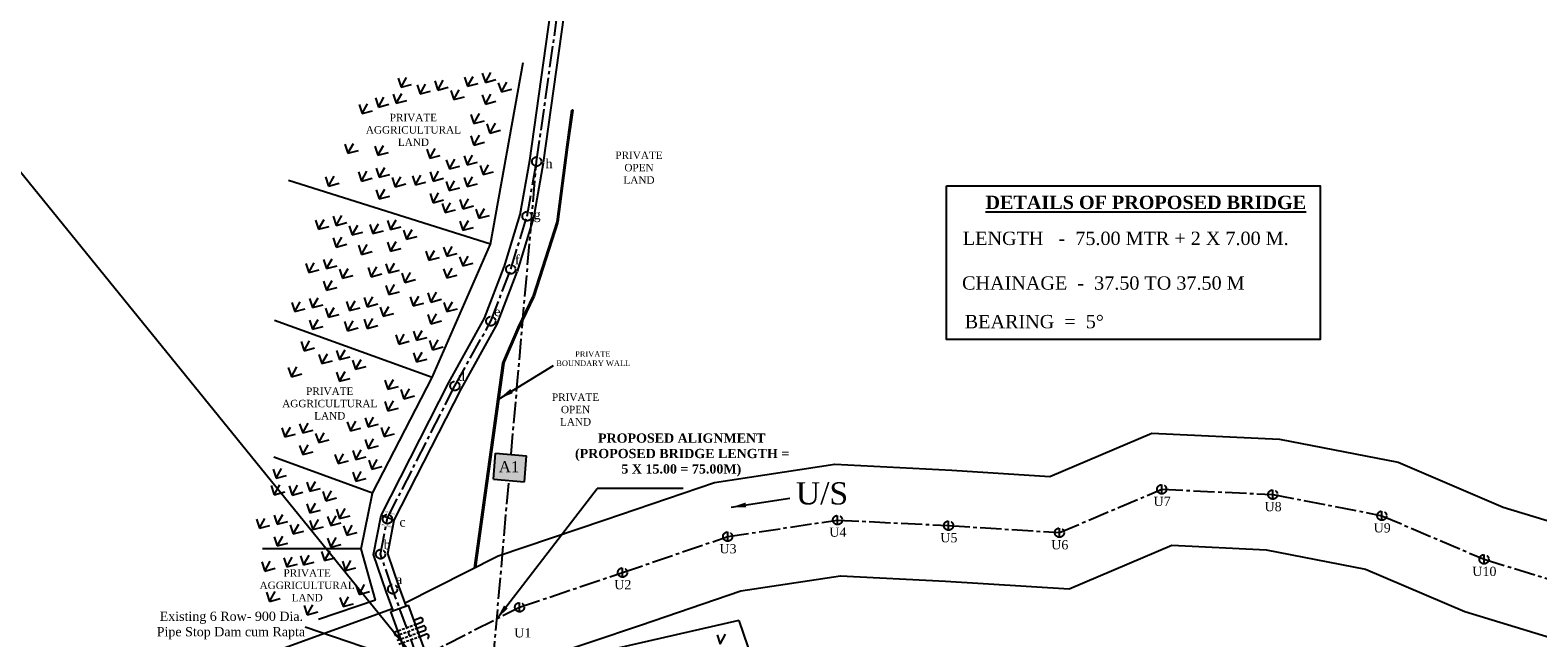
# Model space of a CAD drawing. Header units: millimetres. Extents: x 8801650 to 44133153, y -2891360 to -1762630.
# Tile 6 of 17: x 9147761 to 9554770, y -2311828 to -2147632. Entities that reach past the tile are written whole.
import ezdxf

# ---------------------------------------------------------------- set-up
doc = ezdxf.new("R2010")
doc.units = ezdxf.units.MM
doc.linetypes.add('CENTER2', pattern=[28.575, 19.05, -3.175, 3.175, -3.175])
doc.linetypes.add('DASHED2', pattern=[0.375, 0.25, -0.125])
doc.styles.get("Standard").update_dxf_attribs({"font": 'times.ttf', "height": 5000})
doc.dimstyles.new('ISO-25', dxfattribs={"dimtxt": 1, "dimasz": 2.5, "dimexe": 1.25, "dimexo": 0.625, "dimgap": 10.88, "dimtad": 1, "dimtxsty": 'Standard', "dimcen": 2.5, "dimclrt": 256, "dimadec": 0, "dimazin": 0, "dimtfac": 1, "dimtmove": 0, "dimatfit": 3, "dimfxl": 0, "dimarcsym": 0})

msp = doc.modelspace()

# ---------------------------------------------------------------- hatches: boundary and pattern name
h = msp.add_hatch(color=256)
h.dxf.hatch_style = 1
h.paths.add_polyline_path([(9281793, -2262684), (9273424, -2261957), (9272818, -2268930), (9281186, -2269658)])
h.paths.add_polyline_path([(9273831, -2268806), (9280744, -2268806), (9280744, -2262401), (9273831, -2262401)], flags=24)

# ---------------------------------------------------------------- linework, layer by layer
for p, q in [((8801650, -1762630), (9717470, -2891360)), ((9272050, -2205490), (9280850, -2156390)), ((9247066, -2160609), (9247889, -2163076)), ((9247889, -2163076), (9249377, -2160427)), ((9257806, -2163810), (9259294, -2161161)), ((9265033, -2160333), (9265856, -2162800)), ((9265856, -2162800), (9267344, -2160151)), ((9269823, -2159283), (9270646, -2161750)), ((9270646, -2161750), (9272134, -2159101)), ((9270646, -2161750), (9273490, -2160997)), ((9245753, -2164893), (9246576, -2167360)), ((9246576, -2167360), (9248064, -2164711)), ((9247889, -2163076), (9250733, -2162323)), ((9252193, -2162393), (9253016, -2164860)), ((9253016, -2164860), (9254504, -2162211)), ((9253016, -2164860), (9255860, -2164107)), ((9256983, -2161343), (9257806, -2163810)), ((9257806, -2163810), (9260650, -2163057)), ((9261303, -2163923), (9262126, -2166390)), ((9262126, -2166390), (9263614, -2163741)), ((9265856, -2162800), (9268700, -2162047)), ((9269823, -2165123), (9270646, -2167590)), ((9270646, -2167590), (9272134, -2164941)), ((9274143, -2161863), (9274966, -2164330)), ((9274966, -2164330), (9276454, -2161681)), ((9274966, -2164330), (9277810, -2163577)), ((9236556, -2167729), (9237379, -2170196)), ((9237379, -2170196), (9238867, -2167547)), ((9240963, -2165943), (9241786, -2168410)), ((9241786, -2168410), (9243274, -2165761)), ((9241786, -2168410), (9244630, -2167657)), ((9246576, -2167360), (9249420, -2166607)), ((9262126, -2166390), (9264970, -2165637)), ((9270646, -2167590), (9273490, -2166837)), ((9237379, -2170196), (9240223, -2169443)), ((9266733, -2170383), (9267556, -2172850)), ((9267556, -2172850), (9269044, -2170201)), ((9267556, -2172850), (9270400, -2172097)), ((9271053, -2172963), (9271876, -2175430)), ((9271876, -2175430), (9273364, -2172781)), ((9266733, -2176223), (9267556, -2178690)), ((9267556, -2178690), (9269044, -2176041)), ((9271876, -2175430), (9274720, -2174677)), ((9232736, -2178399), (9233559, -2180866)), ((9233559, -2180866), (9235047, -2178217)), ((9233559, -2180866), (9236403, -2180113)), ((9240823, -2178973), (9241646, -2181440)), ((9241646, -2181440), (9243134, -2178791)), ((9241646, -2181440), (9244490, -2180687)), ((9254813, -2179773), (9255636, -2182240)), ((9255636, -2182240), (9257124, -2179591)), ((9255636, -2182240), (9258480, -2181487)), ((9265716, -2184070), (9267204, -2181421)), ((9267556, -2178690), (9270400, -2177937)), ((9241173, -2184903), (9241996, -2187370)), ((9241996, -2187370), (9243484, -2184721)), ((9260103, -2182653), (9260926, -2185120)), ((9260926, -2185120), (9262414, -2182471)), ((9260926, -2185120), (9263770, -2184367)), ((9264893, -2181603), (9265716, -2184070)), ((9265716, -2184070), (9268560, -2183317)), ((9269213, -2184183), (9270036, -2186650)), ((9270036, -2186650), (9271524, -2184001)), ((9272050, -2205490), (9217510, -2188220)), ((9227476, -2187289), (9228299, -2189756)), ((9228299, -2189756), (9229787, -2187107)), ((9228299, -2189756), (9231143, -2189003)), ((9236383, -2185953), (9237206, -2188420)), ((9237206, -2188420), (9238694, -2185771)), ((9237206, -2188420), (9240050, -2187667)), ((9241996, -2187370), (9244840, -2186617)), ((9245493, -2187483), (9246316, -2189950)), ((9246316, -2189950), (9247804, -2187301)), ((9246316, -2189950), (9249160, -2189197)), ((9250933, -2187003), (9251756, -2189470)), ((9251756, -2189470), (9253244, -2186821)), ((9251756, -2189470), (9254600, -2188717)), ((9255723, -2185953), (9256546, -2188420)), ((9256546, -2188420), (9258034, -2185771)), ((9256546, -2188420), (9259390, -2187667)), ((9260043, -2188533), (9260866, -2191000)), ((9260866, -2191000), (9262354, -2188351)), ((9264893, -2187443), (9265716, -2189910)), ((9265716, -2189910), (9267204, -2187261)), ((9265716, -2189910), (9268560, -2189157)), ((9270036, -2186650), (9272880, -2185897)), ((9241173, -2190743), (9241996, -2193210)), ((9241996, -2193210), (9243484, -2190561)), ((9241996, -2193210), (9244840, -2192457)), ((9255723, -2191793), (9256546, -2194260)), ((9256546, -2194260), (9258034, -2191611)), ((9256546, -2194260), (9259390, -2193507)), ((9260866, -2191000), (9263710, -2190247)), ((9263753, -2193403), (9264576, -2195870)), ((9264576, -2195870), (9266064, -2193221)), ((9230406, -2200390), (9231894, -2197741)), ((9258963, -2194453), (9259786, -2196920)), ((9259786, -2196920), (9261274, -2194271)), ((9259786, -2196920), (9262630, -2196167)), ((9264576, -2195870), (9267420, -2195117)), ((9268073, -2195983), (9268896, -2198450)), ((9268896, -2198450), (9270384, -2195801)), ((9268896, -2198450), (9271740, -2197697)), ((9224793, -2198973), (9225616, -2201440)), ((9225616, -2201440), (9227104, -2198791)), ((9225616, -2201440), (9228460, -2200687)), ((9229583, -2197923), (9230406, -2200390)), ((9230406, -2200390), (9233250, -2199637)), ((9233903, -2200503), (9234726, -2202970)), ((9234726, -2202970), (9236214, -2200321)), ((9239463, -2200113), (9240286, -2202580)), ((9240286, -2202580), (9241774, -2199931)), ((9240286, -2202580), (9243130, -2201827)), ((9244253, -2199063), (9245076, -2201530)), ((9245076, -2201530), (9246564, -2198881)), ((9245076, -2201530), (9247920, -2200777)), ((9248573, -2201643), (9249396, -2204110)), ((9249396, -2204110), (9250884, -2201461)), ((9263753, -2199243), (9264576, -2201710)), ((9264576, -2201710), (9266064, -2199061)), ((9264576, -2201710), (9267420, -2200957)), ((9229583, -2203763), (9230406, -2206230)), ((9230406, -2206230), (9231894, -2203581)), ((9230406, -2206230), (9233250, -2205477)), ((9234726, -2202970), (9237570, -2202217)), ((9236396, -2205749), (9237219, -2208216)), ((9237219, -2208216), (9238707, -2205567)), ((9244253, -2204903), (9245076, -2207370)), ((9245076, -2207370), (9246564, -2204721)), ((9249396, -2204110), (9252240, -2203357)), ((9256330, -2241450), (9272050, -2205490)), ((9226943, -2209593), (9227766, -2212060)), ((9227766, -2212060), (9229254, -2209411)), ((9237219, -2208216), (9240063, -2207463)), ((9245076, -2207370), (9247920, -2206617)), ((9254593, -2207323), (9255416, -2209790)), ((9255416, -2209790), (9256904, -2207141)), ((9255416, -2209790), (9258260, -2209037)), ((9259383, -2206273), (9260206, -2208740)), ((9260206, -2208740), (9261694, -2206091)), ((9260206, -2208740), (9263050, -2207987)), ((9263703, -2208853), (9264526, -2211320)), ((9264526, -2211320), (9266014, -2208671)), ((9222153, -2210643), (9222976, -2213110)), ((9222976, -2213110), (9224464, -2210461)), ((9222976, -2213110), (9225820, -2212357)), ((9227766, -2212060), (9230610, -2211307)), ((9231263, -2212173), (9232086, -2214640)), ((9232086, -2214640), (9233574, -2211991)), ((9232086, -2214640), (9234930, -2213887)), ((9239003, -2211793), (9239826, -2214260)), ((9239826, -2214260), (9241314, -2211611)), ((9239826, -2214260), (9242670, -2213507)), ((9243793, -2210743), (9244616, -2213210)), ((9244616, -2213210), (9246104, -2210561)), ((9244616, -2213210), (9247460, -2212457)), ((9248113, -2213323), (9248936, -2215790)), ((9248936, -2215790), (9250424, -2213141)), ((9259383, -2212113), (9260206, -2214580)), ((9260206, -2214580), (9261694, -2211931)), ((9260206, -2214580), (9263050, -2213827)), ((9264526, -2211320), (9267370, -2210567)), ((9226943, -2215433), (9227766, -2217900)), ((9227766, -2217900), (9229254, -2215251)), ((9227766, -2217900), (9230610, -2217147)), ((9243793, -2216583), (9244616, -2219050)), ((9244616, -2219050), (9246104, -2216401)), ((9248936, -2215790), (9251780, -2215037)), ((9218373, -2221183), (9219196, -2223650)), ((9219196, -2223650), (9220684, -2221001)), ((9223163, -2220133), (9223986, -2222600)), ((9223986, -2222600), (9225474, -2219951)), ((9223986, -2222600), (9226830, -2221847)), ((9233163, -2220953), (9233986, -2223420)), ((9233986, -2223420), (9235474, -2220771)), ((9237953, -2219903), (9238776, -2222370)), ((9238776, -2222370), (9240264, -2219721)), ((9238776, -2222370), (9241620, -2221617)), ((9244616, -2219050), (9247460, -2218297)), ((9250353, -2219693), (9251176, -2222160)), ((9251176, -2222160), (9252664, -2219511)), ((9251176, -2222160), (9254020, -2221407)), ((9255143, -2218643), (9255966, -2221110)), ((9255966, -2221110), (9257454, -2218461)), ((9255966, -2221110), (9258810, -2220357)), ((9259463, -2221223), (9260286, -2223690)), ((9260286, -2223690), (9261774, -2221041)), ((9256330, -2241450), (9213740, -2226060)), ((9219196, -2223650), (9222040, -2222897)), ((9223163, -2225973), (9223986, -2228440)), ((9223986, -2228440), (9225474, -2225791)), ((9227483, -2222713), (9228306, -2225180)), ((9228306, -2225180), (9229794, -2222531)), ((9228306, -2225180), (9231150, -2224427)), ((9233469, -2228836), (9234957, -2226187)), ((9233986, -2223420), (9236830, -2222667)), ((9237953, -2225743), (9238776, -2228210)), ((9238776, -2228210), (9240264, -2225561)), ((9242273, -2222483), (9243096, -2224950)), ((9243096, -2224950), (9244584, -2222301)), ((9243096, -2224950), (9245940, -2224197)), ((9255143, -2224483), (9255966, -2226950)), ((9255966, -2226950), (9257454, -2224301)), ((9255966, -2226950), (9258810, -2226197)), ((9260286, -2223690), (9263130, -2222937)), ((9223986, -2228440), (9226830, -2227687)), ((9232646, -2226369), (9233469, -2228836)), ((9233469, -2228836), (9236313, -2228083)), ((9238776, -2228210), (9241620, -2227457)), ((9246453, -2229993), (9247276, -2232460)), ((9247276, -2232460), (9248764, -2229811)), ((9251243, -2228943), (9252066, -2231410)), ((9252066, -2231410), (9253554, -2228761)), ((9220886, -2231769), (9221709, -2234236)), ((9221709, -2234236), (9223197, -2231587)), ((9221709, -2234236), (9224553, -2233483)), ((9230483, -2234183), (9231306, -2236650)), ((9231306, -2236650), (9232794, -2234001)), ((9247276, -2232460), (9250120, -2231707)), ((9252066, -2231410), (9254910, -2230657)), ((9255563, -2231523), (9256386, -2233990)), ((9256386, -2233990), (9257874, -2231341)), ((9256386, -2233990), (9259230, -2233237)), ((9225693, -2235233), (9226516, -2237700)), ((9226516, -2237700), (9228004, -2235051)), ((9226516, -2237700), (9229360, -2236947)), ((9231306, -2236650), (9234150, -2235897)), ((9234803, -2236763), (9235626, -2239230)), ((9235626, -2239230), (9237114, -2236581)), ((9235626, -2239230), (9238470, -2238477)), ((9251243, -2234783), (9252066, -2237250)), ((9252066, -2237250), (9253554, -2234601)), ((9252066, -2237250), (9254910, -2236497)), ((9217446, -2238809), (9218269, -2241276)), ((9218269, -2241276), (9219757, -2238627)), ((9218269, -2241276), (9221113, -2240523)), ((9230483, -2240023), (9231306, -2242490)), ((9231306, -2242490), (9232794, -2239841)), ((9231306, -2242490), (9234150, -2241737)), ((9240190, -2272750), (9256330, -2241450)), ((9243515, -2242171), (9244338, -2244638)), ((9244338, -2244638), (9245826, -2241989)), ((9244338, -2244638), (9247181, -2243885)), ((9247835, -2244751), (9248658, -2247218)), ((9248658, -2247218), (9250146, -2244569)), ((9248658, -2247218), (9251501, -2246465)), ((9243515, -2248011), (9244338, -2250478)), ((9244338, -2250478), (9245826, -2247829)), ((9244338, -2250478), (9247181, -2249725)), ((9220513, -2253993), (9221336, -2256460)), ((9221336, -2256460), (9222824, -2253811)), ((9233373, -2253433), (9234196, -2255900)), ((9234196, -2255900), (9235684, -2253251)), ((9238163, -2252383), (9238986, -2254850)), ((9238986, -2254850), (9240474, -2252201)), ((9238986, -2254850), (9241830, -2254097)), ((9243306, -2257430), (9244794, -2254781)), ((9215723, -2255043), (9216546, -2257510)), ((9216546, -2257510), (9218034, -2254861)), ((9216546, -2257510), (9219390, -2256757)), ((9221336, -2256460), (9224180, -2255707)), ((9224833, -2256573), (9225656, -2259040)), ((9225656, -2259040), (9227144, -2256391)), ((9225656, -2259040), (9228500, -2258287)), ((9234196, -2255900), (9237040, -2255147)), ((9238163, -2258223), (9238986, -2260690)), ((9238986, -2260690), (9240474, -2258041)), ((9242483, -2254963), (9243306, -2257430)), ((9243306, -2257430), (9246150, -2256677)), ((9220513, -2259833), (9221336, -2262300)), ((9221336, -2262300), (9222824, -2259651)), ((9221336, -2262300), (9224180, -2261547)), ((9230053, -2262253), (9230876, -2264720)), ((9230876, -2264720), (9232364, -2262071)), ((9234843, -2261203), (9235666, -2263670)), ((9235666, -2263670), (9237154, -2261021)), ((9235666, -2263670), (9238510, -2262917)), ((9238986, -2260690), (9241830, -2259937)), ((9272818, -2268930), (9273424, -2261957)), ((9273424, -2261957), (9281793, -2262684)), ((9281186, -2269658), (9281793, -2262684)), ((9213333, -2266249), (9214157, -2268716)), ((9240190, -2272750), (9213500, -2263010)), ((9214157, -2268716), (9215645, -2266067)), ((9230876, -2264720), (9233720, -2263967)), ((9234843, -2267043), (9235666, -2269510)), ((9235666, -2269510), (9237154, -2266861)), ((9239163, -2263783), (9239986, -2266250)), ((9239986, -2266250), (9241474, -2263601)), ((9239986, -2266250), (9242830, -2265497)), ((9212846, -2270699), (9213669, -2273166)), ((9213669, -2273166), (9215157, -2270517)), ((9214157, -2268716), (9217000, -2267963)), ((9217663, -2270793), (9218486, -2273260)), ((9218486, -2273260), (9219974, -2270611)), ((9222453, -2269743), (9223276, -2272210)), ((9223276, -2272210), (9224764, -2269561)), ((9235666, -2269510), (9238510, -2268757)), ((9272818, -2268930), (9281186, -2269658)), ((9213669, -2273166), (9216513, -2272413)), ((9218486, -2273260), (9221330, -2272507)), ((9223276, -2272210), (9226120, -2271457)), ((9226773, -2272323), (9227596, -2274790)), ((9227596, -2274790), (9229084, -2272141)), ((9227596, -2274790), (9230440, -2274037)), ((9237160, -2287740), (9240190, -2272750)), ((9324080, -2271430), (9300820, -2271430)), ((9213623, -2278673), (9214446, -2281140)), ((9214446, -2281140), (9215934, -2278491)), ((9222453, -2275583), (9223276, -2278050)), ((9223276, -2278050), (9224764, -2275401)), ((9223276, -2278050), (9226120, -2277297)), ((9228063, -2279023), (9228886, -2281490)), ((9228886, -2281490), (9230374, -2278841)), ((9230450, -2277100), (9231273, -2279567)), ((9231273, -2279567), (9232761, -2276918)), ((9231273, -2279567), (9234117, -2278814)), ((9246063, -2280006), (9242482, -2278773)), ((9208833, -2279723), (9209656, -2282190)), ((9209656, -2282190), (9211144, -2279541)), ((9209656, -2282190), (9212500, -2281437)), ((9214446, -2281140), (9217290, -2280387)), ((9217943, -2281253), (9218766, -2283720)), ((9218766, -2283720), (9220254, -2281071)), ((9218766, -2283720), (9221610, -2282967)), ((9223273, -2280073), (9224096, -2282540)), ((9224096, -2282540), (9225584, -2279891)), ((9224096, -2282540), (9226940, -2281787)), ((9228886, -2281490), (9231730, -2280737)), ((9232383, -2281603), (9233206, -2284070)), ((9233206, -2284070), (9234694, -2281421)), ((9233206, -2284070), (9236050, -2283317)), ((9213623, -2284513), (9214446, -2286980)), ((9214446, -2286980), (9215934, -2284331)), ((9214446, -2286980), (9217290, -2286227)), ((9228063, -2284863), (9228886, -2287330)), ((9228886, -2287330), (9230374, -2284681)), ((9228886, -2287330), (9231730, -2286577)), ((9210276, -2291319), (9211099, -2293786)), ((9237160, -2287740), (9210500, -2287740)), ((9211099, -2293786), (9212587, -2291137)), ((9216226, -2290209), (9217049, -2292676)), ((9217049, -2292676), (9218537, -2290027)), ((9220733, -2289663), (9221556, -2292130)), ((9221556, -2292130), (9223044, -2289481)), ((9221556, -2292130), (9224400, -2291377)), ((9226406, -2288468), (9227229, -2290936)), ((9227229, -2290936), (9228717, -2288286)), ((9227229, -2290936), (9230073, -2290182)), ((9232056, -2291149), (9232879, -2293616)), ((9232879, -2293616), (9234367, -2290967)), ((9240990, -2301610), (9237160, -2287740)), ((9211099, -2293786), (9213943, -2293033)), ((9217049, -2292676), (9219893, -2291923)), ((9232879, -2293616), (9235723, -2292863)), ((9211563, -2299513), (9212386, -2301980)), ((9212386, -2301980), (9213874, -2299331)), ((9235713, -2297623), (9236536, -2300090)), ((9236536, -2300090), (9238024, -2297441)), ((9236536, -2300090), (9239380, -2299337)), ((9212386, -2301980), (9215230, -2301227)), ((9221726, -2303119), (9222549, -2305586)), ((9222549, -2305586), (9224037, -2302937)), ((9240990, -2301610), (9225600, -2306900)), ((9231393, -2300883), (9232216, -2303350)), ((9232216, -2303350), (9233704, -2300701)), ((9232216, -2303350), (9235060, -2302597)), ((9245105, -2304701), (9249898, -2302957)), ((9222549, -2305586), (9225393, -2304833)), ((9251377, -2307021), (9252951, -2306448)), ((9251804, -2308196), (9253378, -2307623)), ((9339060, -2307120), (9305210, -2314850)), ((9339060, -2307120), (9352980, -2347400)), ((9246072, -2310282), (9247012, -2309940)), ((9246448, -2311316), (9247388, -2310974)), ((9252181, -2309229), (9253755, -2308656)), ((9252608, -2310404), (9254182, -2309831)), ((9252984, -2311437), (9254558, -2310865)), ((9333183, -2311026), (9334006, -2313493)), ((9334006, -2313493), (9335494, -2310844))]:
    msp.add_line(p, q)
at = {"ltscale": 300}
for p, q in [((9282638, -2182875), (9297251, -2078897)), ((9286351, -2183397), (9300964, -2079419)), ((9280063, -2197470), (9282648, -2182811)), ((9283716, -2198347), (9286341, -2183462)), ((9275711, -2211705), (9280063, -2197470)), ((9279297, -2212801), (9283716, -2198347)), ((9270425, -2225462), (9275754, -2211581)), ((9273832, -2227051), (9279255, -2212925)), ((9260777, -2242868), (9270425, -2225462)), ((9264088, -2244629), (9273832, -2227051)), ((9242482, -2278773), (9260777, -2242868)), ((9246063, -2280006), (9264088, -2244629)), ((9240428, -2289341), (9242482, -2278773)), ((9244301, -2289070), (9246063, -2280006)), ((9243847, -2299271), (9240428, -2289341)), ((9247393, -2298050), (9244301, -2289070)), ((9245739, -2304470), (9243858, -2299302)), ((9249263, -2303188), (9247382, -2298019)), ((9259816, -2330208), (9249898, -2302957)), ((9255024, -2331952), (9245105, -2304701)), ((9246448, -2311316), (9246072, -2310282))]:
    msp.add_line(p, q, dxfattribs=at)
at = {"color": 1, "linetype": 'CENTER2', "ltscale": 300}
for p, q in [((9284494, -2183136), (9299108, -2079158)), ((9277608, -2262320), (9284494, -2183136)), ((9281890, -2197908), (9284494, -2183136)), ((9277504, -2212253), (9281890, -2197908)), ((9272129, -2226256), (9277504, -2212253)), ((9262432, -2243749), (9272129, -2226256)), ((9244273, -2279389), (9262432, -2243749)), ((9270504, -2344012), (9277002, -2269294)), ((9242365, -2289205), (9244273, -2279389)), ((9245620, -2298661), (9242365, -2289205)), ((9252461, -2317454), (9245620, -2298661))]:
    msp.add_line(p, q, dxfattribs=at)
at = {"color": 4}
for p, q in [((9292620, -2179211), (9294023, -2169219)), ((9292917, -2179253), (9294320, -2169260)), ((9294320, -2169260), (9294023, -2169219)), ((9290027, -2199387), (9292620, -2179211)), ((9290324, -2199425), (9292917, -2179249)), ((9283622, -2219364), (9290027, -2199387)), ((9283907, -2219456), (9290312, -2199479)), ((9279514, -2227987), (9283622, -2219364)), ((9279784, -2228116), (9283893, -2219493)), ((9275381, -2237578), (9279514, -2227987)), ((9275656, -2237697), (9279789, -2228106)), ((9267755, -2292876), (9275381, -2237578)), ((9268081, -2292711), (9275678, -2237619)), ((9453247, -2272930), (9453247, -2270430)), ((9483214, -2274341), (9483214, -2271841)), ((9365727, -2281239), (9365727, -2278739)), ((9512662, -2280067), (9512662, -2277567)), ((9336061, -2285706), (9336061, -2283206)), ((9395689, -2282741), (9395689, -2280241)), ((9425629, -2284645), (9425629, -2282145)), ((9540255, -2291841), (9540255, -2289341)), ((9307679, -2295424), (9307679, -2292924)), ((9279890, -2304790), (9279890, -2302290))]:
    msp.add_line(p, q, dxfattribs=at)
at = {"linetype": 'DASHED2', "ltscale": 3000}
for p, q in [((9246072, -2310282), (9251804, -2308196)), ((9246448, -2311316), (9252181, -2309229)), ((9246876, -2312490), (9252608, -2310404)), ((9247252, -2313524), (9252984, -2311437))]:
    msp.add_line(p, q, dxfattribs=at)
msp.add_lwpolyline([(9395113, -2189683), (9495963, -2189683), (9495963, -2231223), (9395113, -2231223)], close=True)
for points in [[(9248977, -2302402), (9274071, -2289672), (9302854, -2279972), (9332486, -2269825), (9364978, -2264933), (9396541, -2266515), (9423039, -2268200), (9450537, -2256536), (9485007, -2258158), (9517086, -2264396), (9545406, -2276480), (9570332, -2284102), (9597796, -2280919), (9630085, -2278329), (9661352, -2288994), (9688016, -2297800), (9736038, -2301358)], [(9259425, -2330741), (9285709, -2317408), (9312504, -2308377), (9339637, -2299086), (9366475, -2295045), (9394838, -2296468), (9428219, -2298590), (9455957, -2286824), (9481420, -2288023), (9508238, -2293238), (9535104, -2304701), (9567556, -2314624), (9600724, -2310781), (9626286, -2308730), (9651806, -2317435), (9682116, -2327445), (9733821, -2331276)], [(9245568, -2304000), (9215347, -2315000), (9192499, -2342344), (9177477, -2370929), (9165625, -2399649), (9157525, -2422451), (9025148, -2486083), (9004220, -2509902), (8984106, -2525859), (8959738, -2532835), (8932087, -2534395), (8902862, -2533587), (8853048, -2531320)]]:
    msp.add_lwpolyline(points)
at = {"color": 6, "linetype": 'CENTER2', "ltscale": 300}
msp.add_lwpolyline([(9252461, -2317454), (9279890, -2303540), (9307679, -2294174), (9336061, -2284456), (9365727, -2279989), (9395689, -2281491), (9425629, -2283395), (9453247, -2271680), (9483214, -2273091), (9512662, -2278817), (9540255, -2290591), (9568944, -2299363), (9599260, -2295850), (9628186, -2293529), (9656579, -2303215), (9685066, -2312622), (9734929, -2316317)], dxfattribs=at)
at = {"linetype": 'CENTER2', "ltscale": 300}
for centre in [(9284494, -2183136), (9281890, -2197908), (9277504, -2212253), (9272129, -2226256), (9262432, -2243749), (9453247, -2271680), (9483214, -2273091), (9244205, -2279737), (9365727, -2279989), (9512662, -2278817), (9336061, -2284456), (9395689, -2281491), (9425629, -2283395), (9242365, -2289205), (9540255, -2290591), (9307679, -2294174), (9245620, -2298661), (9279890, -2303540)]:
    msp.add_circle(centre, 1250, dxfattribs=at)
for centre in [(9253165, -2307035), (9253968, -2309244), (9254772, -2311452)]:
    msp.add_arc(centre, 625, 290, 110)

# ---------------------------------------------------------------- texts
for s, insert, char_height, width, attachment_point in [('PRIVATE AGGRICULTURAL LAND', (9251224, -2170246), 2000, 10060.24, 2), ('PRIVATE OPEN LAND', (9312124, -2180439), 2000, 10060.24, 2), ('{\\fTimes New Roman|b1|i0|c0|p18;\\LDETAILS OF PROPOSED BRIDGE}', (9405652, -2192369), 3600, 93625.44, 1), ('LENGTH   -  75.00 MTR + 2 X 7.00 M.', (9399550, -2202083), 3600, 106472.22, 1), ('CHAINAGE  -  37.50 TO 37.50 M', (9399341, -2214151), 3600, 93625.44, 1), ('BEARING  =  5%%D', (9400059, -2224584), 3600, 93625.44, 1), ('PRIVATE AGGRICULTURAL LAND', (9228641, -2244179), 2000, 10060.24, 2), ('PRIVATE OPEN LAND', (9294994, -2245799), 2000, 10060.24, 2), ('\\pi7077.6;{\\fTimes New Roman|b1|i0|c0|p18;PROPOSED ALIGNMENT \\P\\pi873.71;(PROPOSED BRIDGE LENGTH = \\P\\pi13396;5 X 15.00 = 75.00M)}', (9293971, -2256598), 2500, 58221.41, 1), ('U/S', (9361523, -2269785), 6000, 10060.24, 2), ('PRIVATE AGGRICULTURAL LAND', (9222537, -2293302), 2000, 10060.24, 2)]:
    msp.add_mtext(s, dxfattribs=dict(insert=insert, char_height=char_height, width=width, attachment_point=attachment_point))
at = {"linetype": 'CENTER2', "ltscale": 300, "width": 10060.24, "attachment_point": 2}
for s, insert, char_height in [('h', (9287840, -2182426), 2500), ('g', (9284635, -2196208), 2500), ('f', (9279249, -2208403), 2500), ('e', (9273874, -2222407), 2500), ('d', (9264178, -2239899), 2500), ('A1', (9277034, -2264098), 3000), ('U7', (9453334, -2273704), 2500), ('U8', (9483301, -2275114), 2500), ('c', (9248298, -2279278), 2500), ('U4', (9365814, -2282012), 2500), ('U9', (9512749, -2280840), 2500), ('b', (9244110, -2285356), 2500), ('U3', (9336148, -2286479), 2500), ('U5', (9395776, -2283515), 2500), ('U6', (9425716, -2285419), 2500), ('a', (9247366, -2294811), 2500), ('U10', (9540342, -2292614), 2500), ('U2', (9307766, -2296198), 2500), ('U1', (9280739, -2309217), 2500)]:
    msp.add_mtext(s, dxfattribs=dict(at, insert=insert, char_height=char_height))
at = {"attachment_point": 1}
for s, width, insert, char_height in [('\\pi6119.1;PRIVATE \\P\\pi1042.7;BOUNDARY WALL', 21502.13, (9288758, -2234378), 1500), ('\\pi3342.8;Existing 6 Row- 900 Dia. \\P\\pi2543.4;Pipe Stop Dam cum Rapta', 44183.77, (9179385, -2304739), 2500)]:
    msp.add_mtext_dynamic_manual_height_columns(s, width=width, gutter_width=25000, heights=[0], dxfattribs=dict(at, insert=insert, char_height=char_height))
at = {"linetype": 'CENTER2', "ltscale": 300, "char_height": 400, "width": 10060.24, "attachment_point": 2}
for s, insert, rotation in [('BT ROAD', (9244973, -2277869), 343.19841), ('CONC. ROAD', (9243892, -2281300), 347.65926)]:
    msp.add_mtext(s, dxfattribs=dict(at, insert=insert, rotation=rotation))

# ---------------------------------------------------------------- leaders
for points in [[(9274348, -2247228), (9289043, -2238217)], [(9273753, -2306653), (9300820, -2271430)], [(9337020, -2276540), (9352860, -2274040)], [(9248911, -2318081), (9221990, -2308980)]]:
    msp.add_leader(points, dimstyle='ISO-25', override={"dimasz": 4000, "dimgap": 0.625, "dimtad": 0})

doc.saveas('drawing.dxf')
